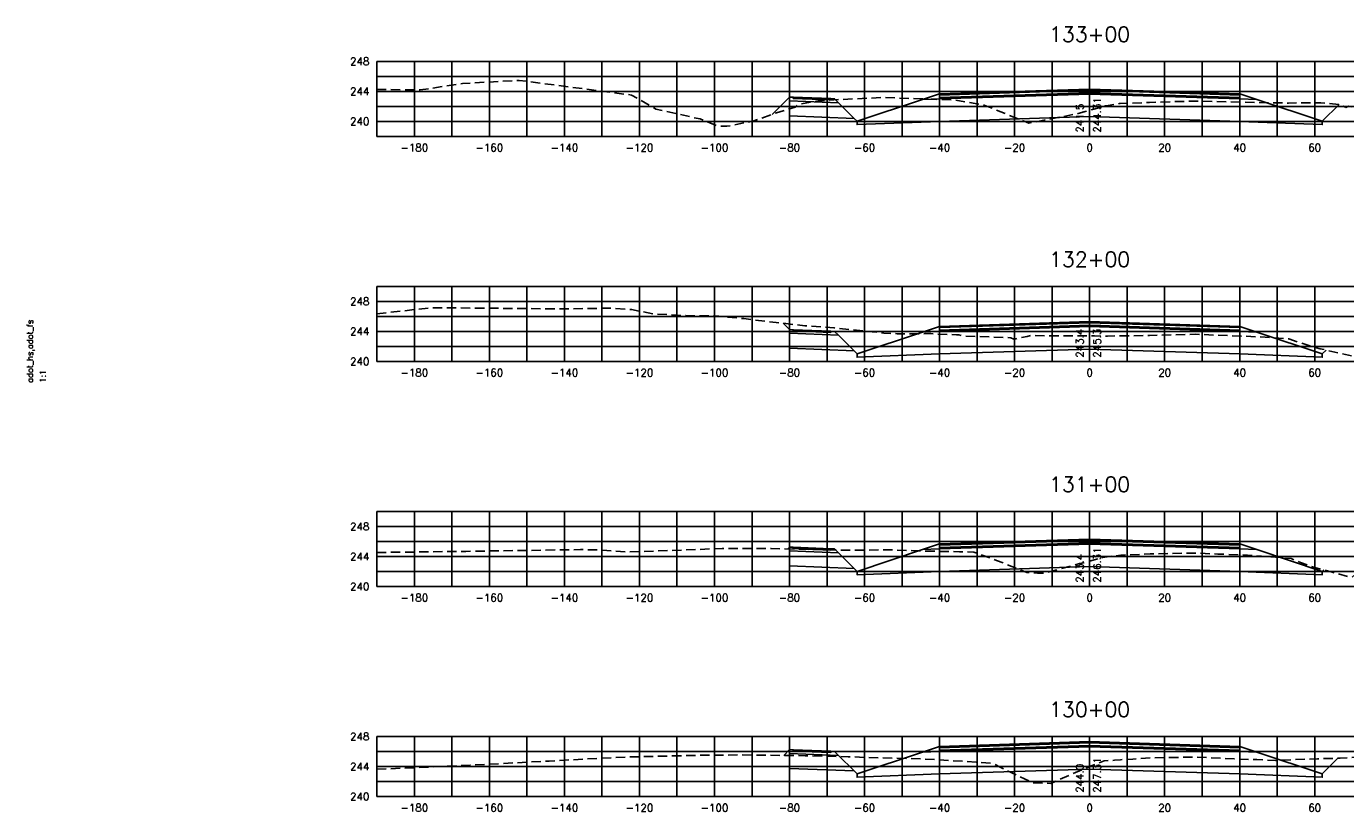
# Model space of a CAD drawing. Extents: x 1497 to 2840, y 16 to 8218.
# Tile 27 of 56: x 1497 to 1848, y 3756 to 3965. Entities that reach past the tile are written whole.
import ezdxf
from ezdxf.enums import TextEntityAlignment as Align

# ---------------------------------------------------------------- set-up
doc = ezdxf.new("R2010")
doc.units = 0
doc.header["$LTSCALE"] = 20
doc.header["$MEASUREMENT"] = 0
doc.linetypes.add('HIDDEN_050%', pattern=[0.1875, 0.125, -0.0625])
for name, color, linetype in [('S-AT-TXT175', 6, 'Continuous'), ('S-AT-TXT80', 1, 'Continuous'), ('XDATUM', 3, 'Continuous'), ('XEG', 1, 'HIDDEN_050%'), ('XFG', 2, 'Continuous'), ('XGRID', 251, 'Continuous'), ('XGRIDT', 2, 'Continuous'), ('XREF-BORDER', 7, 'Continuous')]:
    doc.layers.add(name, color=color, linetype=linetype)
doc.styles.add('L100', font='simplex.shx', dxfattribs={"height": 2})
doc.styles.add('L175', font='ROMANSM.shx', dxfattribs={"height": 3.5})
doc.styles.add('L80', font='ROMANSM.shx', dxfattribs={"height": 1.6})

# ---------------------------------------------------------------- blocks, each defined once
blk = doc.blocks.new('03025_00_att1')
at = {"layer": 'S-AT-TXT175', "style": 'L175'}
for tag, p in [('NUM', (32.402, 20.822)), ('LINE1', (30.64, 1.444)), ('LINE2', (30.64, 1.161)), ('LINE3', (30.64, 0.877))]:
    blk.add_attdef(tag, text='', height=0.175, dxfattribs=at).set_placement(p, align=Align.CENTER)
at = {"layer": 'S-AT-TXT80', "style": 'L80'}
for tag, p in [('DRAFTED', (2.436, 14.201)), ('PSCALE', (2.265, 11.605)), ('PCTB', (2.094, 11.605)), ('PVIEW', (2.436, 11.605))]:
    blk.add_attdef(tag, p, '', height=0.08, rotation=90, dxfattribs=at)

msp = doc.modelspace()

# ---------------------------------------------------------------- linework, layer by layer
at = {"layer": 'XDATUM', "flags": 128}
for points in [[(1695.38, 3941.87), (1700, 3946.49), (1700, 3941.49), (1717.21, 3940.8), (1718, 3940.01), (1718, 3939.12), (1740, 3940), (1780, 3941.28), (1820, 3940), (1842, 3939.12), (1842, 3940.01), (1846.48, 3944.49)], [(1698.33, 3886.17), (1700, 3884.49), (1700, 3879.49), (1717.21, 3878.8), (1718, 3878.01), (1718, 3877.12), (1740, 3878), (1780, 3879.28), (1820, 3878), (1842, 3877.12), (1842, 3878.01), (1843.02, 3879.03)], [(1699.53, 3826.02), (1700, 3826.49), (1700, 3821.49), (1717.21, 3820.8), (1718, 3820.01), (1718, 3819.12), (1740, 3820), (1780, 3821.28), (1820, 3820), (1842, 3819.12), (1842, 3820.01), (1842.4, 3820.41)], [(1698.45, 3770.94), (1700, 3772.49), (1700, 3767.49), (1717.21, 3766.8), (1718, 3766.01), (1718, 3765.12), (1740, 3766), (1780, 3767.28), (1820, 3766), (1842, 3765.12), (1842, 3766.01), (1846.18, 3770.19)]]:
    msp.add_lwpolyline(points, dxfattribs=at)
at = {"layer": 'XEG', "flags": 128}
for points in [[(1590, 3948.49), (1601.57, 3948.37), (1612.82, 3950.1), (1627.96, 3950.93), (1657.91, 3947.01), (1664.4, 3943.28), (1676.14, 3940.63), (1681.04, 3938.68), (1683.3, 3938.68), (1690.25, 3940.03), (1697.11, 3942.49), (1701.52, 3943.81), (1702.7, 3944.63), (1708.03, 3945.53), (1708.21, 3945.54), (1708.67, 3945.57), (1725, 3946.36), (1725.36, 3946.36), (1743.43, 3945.72), (1743.82, 3945.69), (1751.85, 3944.35), (1752.08, 3944.26), (1763.78, 3939.54), (1776.32, 3941.95), (1776.93, 3942.06), (1780, 3942.92), (1784.21, 3944.11), (1784.45, 3944.17), (1787.95, 3944.73), (1788.11, 3944.75), (1795.41, 3945.03), (1795.65, 3945.04), (1795.96, 3945.05), (1808.08, 3945.41), (1808.45, 3945.4), (1820.25, 3945.12), (1820.8, 3945.11), (1832.95, 3944.87), (1833, 3944.87), (1841.61, 3944.97), (1843.73, 3944.75), (1846.73, 3944.47), (1847.71, 3944.03), (1848.34, 3943.68), (1849.07, 3944.02), (1850.37, 3943.85), (1854.75, 3943.95), (1858.49, 3944.81), (1864.88, 3945.99), (1873.65, 3947.83), (1886.09, 3948.95), (1890.13, 3949.4), (1891.81, 3949.38), (1894.55, 3949.25), (1901.84, 3948.55), (1916.88, 3950.07), (1950.01, 3951.13), (1969.44, 3953.17), (1970, 3953.18)], [(1590, 3888.68), (1604.48, 3890.32), (1641.03, 3889.99), (1652.65, 3890.2), (1657.94, 3889.8), (1663.85, 3888.65), (1672.34, 3888.21), (1680.22, 3888.12), (1687.78, 3887.41), (1696.48, 3886.37), (1704.05, 3885.52), (1711.94, 3884.92), (1725.1, 3883.57), (1728.71, 3883.37), (1734.25, 3883.33), (1736.3, 3883.41), (1744.47, 3883.09), (1745.12, 3883.04), (1745.95, 3882.8), (1759.04, 3882.32), (1759.84, 3881.92), (1760.3, 3882.06), (1760.71, 3882.1), (1761.29, 3882.32), (1763.34, 3882.66), (1764.24, 3882.89), (1772.37, 3882.79), (1780, 3882.81), (1781.26, 3882.81), (1784.75, 3882.73), (1788.22, 3882.81), (1790.92, 3882.82), (1794.26, 3882.87), (1796, 3882.93), (1798.37, 3882.98), (1808.11, 3883.22), (1818.03, 3882.85), (1820.4, 3882.75), (1826.79, 3882.48), (1828.19, 3882.4), (1832.19, 3882.07), (1833.11, 3882), (1838.44, 3880.21), (1839.41, 3879.88), (1841.45, 3879.38), (1851.67, 3877.07), (1863.68, 3886.08), (1865.71, 3887.6), (1871.15, 3888.18), (1871.86, 3888.25), (1874.15, 3888.42), (1878.24, 3888.68), (1889.15, 3889.36), (1890.68, 3889.54), (1905.8, 3890.84), (1941.67, 3893.24), (1956.35, 3893.58), (1970, 3893.83)], [(1590, 3825.06), (1596.14, 3825.12), (1613.7, 3825.36), (1644.31, 3825.82), (1650.17, 3825.71), (1656.62, 3825.21), (1667.49, 3825.54), (1682.08, 3826.13), (1687.3, 3826.11), (1695.11, 3826.13), (1703.09, 3825.92), (1713.16, 3825.71), (1721.09, 3825.68), (1726.84, 3825.79), (1733.75, 3825.51), (1738.49, 3825.39), (1745.33, 3825.24), (1749.12, 3825.18), (1755.21, 3822.93), (1763.29, 3819.72), (1766.09, 3819.55), (1767.92, 3819.57), (1777.33, 3822.08), (1777.64, 3822.13), (1780, 3822.78), (1783.17, 3823.64), (1783.4, 3823.71), (1783.53, 3823.74), (1788.36, 3824.36), (1788.72, 3824.37), (1796.1, 3824.66), (1801.97, 3824.82), (1808.29, 3824.89), (1814.17, 3824.63), (1820.47, 3824.43), (1824.18, 3824.22), (1828.3, 3823.91), (1831, 3823.66), (1833.71, 3823.41), (1836.49, 3822.29), (1839.1, 3821.33), (1844.63, 3819.79), (1849.85, 3818.38), (1855.26, 3823.16), (1859.62, 3826.7), (1864.95, 3827.13), (1867.47, 3827.27), (1874.45, 3827.47), (1881.01, 3828.01), (1891.67, 3828.26), (1920.13, 3829.97), (1933.33, 3831.17), (1943.26, 3831.56), (1970, 3833.26)], [(1590, 3767.25), (1614.85, 3768.32), (1635.97, 3769.46), (1653.37, 3770.38), (1656.74, 3770.52), (1662.06, 3770.65), (1678.23, 3771.04), (1683.43, 3771.04), (1686.95, 3771.07), (1699.59, 3770.93), (1704.16, 3770.87), (1715.63, 3770.61), (1720.22, 3770.42), (1735.49, 3770), (1749.76, 3769.19), (1754.4, 3768.79), (1756.13, 3767.8), (1764.96, 3763.65), (1768.62, 3763.52), (1769.62, 3763.46), (1775.09, 3765.9), (1779.82, 3767.92), (1780, 3767.98), (1781.78, 3768.64), (1783.88, 3769.51), (1786.64, 3769.65), (1788.22, 3769.8), (1791.52, 3769.97), (1796.31, 3770.3), (1806.69, 3770.49), (1808.43, 3770.51), (1818.54, 3770.02), (1820.21, 3769.94), (1824.57, 3769.83), (1829.52, 3769.6), (1840.71, 3770.06), (1846.8, 3770.21), (1852.8, 3770.6), (1862.39, 3771.07), (1870.86, 3771.39), (1874.37, 3771.37), (1895.03, 3771.68), (1906.42, 3771.76), (1910.38, 3771.95), (1933.56, 3772.34), (1939.38, 3772.66), (1948.31, 3772.73), (1970, 3772.41)]]:
    msp.add_lwpolyline(points, dxfattribs=at)
at = {"layer": 'XFG', "flags": 128}
for points in [[(1700, 3946.49), (1700, 3946.49), (1695.38, 3941.87)], [(1700, 3946.49), (1700, 3945.49), (1713.04, 3944.97), (1712, 3946.01), (1711, 3946.05), (1711, 3945.71), (1701, 3946.11), (1701, 3946.45), (1700, 3946.49)], [(1701, 3946.45), (1701, 3946.11), (1711, 3945.71), (1711, 3946.05), (1701, 3946.45)], [(1780, 3947.28), (1740, 3946), (1735.43, 3945.82), (1718, 3940.01), (1718, 3939.12), (1740, 3940), (1780, 3941.28)], [(1780, 3947.62), (1740, 3946.34), (1740, 3947.34), (1735.43, 3945.82), (1740, 3946), (1780, 3947.28)], [(1780, 3948.62), (1740, 3947.34), (1740, 3947), (1780, 3948.28)], [(1780, 3948.28), (1740, 3947), (1740, 3946.34), (1780, 3947.62)], [(1780, 3948.62), (1820, 3947.34), (1820, 3947), (1780, 3948.28)], [(1780, 3948.28), (1820, 3947), (1820, 3946.34), (1780, 3947.62)], [(1780, 3947.62), (1820, 3946.34), (1820, 3947.34), (1824.57, 3945.82), (1820, 3946), (1780, 3947.28)], [(1780, 3947.28), (1820, 3946), (1824.57, 3945.82), (1842, 3940.01), (1842, 3939.12), (1820, 3940), (1780, 3941.28)], [(1700, 3945.49), (1700, 3941.49), (1717.21, 3940.8), (1713.04, 3944.97), (1700, 3945.49)], [(1842, 3940.01), (1842, 3940.01), (1846.48, 3944.49)], [(1718, 3940.01), (1717.21, 3940.8)], [(1700, 3884.49), (1700, 3884.49), (1698.33, 3886.17)], [(1780, 3886.62), (1740, 3885.34), (1740, 3885), (1780, 3886.28)], [(1780, 3886.28), (1740, 3885), (1740, 3884.34), (1780, 3885.62)], [(1780, 3886.62), (1820, 3885.34), (1820, 3885), (1780, 3886.28)], [(1780, 3886.28), (1820, 3885), (1820, 3884.34), (1780, 3885.62)], [(1700, 3884.49), (1700, 3883.49), (1713.04, 3882.97), (1712, 3884.01), (1711, 3884.05), (1711, 3883.71), (1701, 3884.11), (1701, 3884.45), (1700, 3884.49)], [(1700, 3883.49), (1700, 3879.49), (1717.21, 3878.8), (1713.04, 3882.97), (1700, 3883.49)], [(1701, 3884.45), (1701, 3884.11), (1711, 3883.71), (1711, 3884.05), (1701, 3884.45)], [(1780, 3885.28), (1740, 3884), (1735.43, 3883.82), (1718, 3878.01), (1718, 3877.12), (1740, 3878), (1780, 3879.28)], [(1780, 3885.62), (1740, 3884.34), (1740, 3885.34), (1735.43, 3883.82), (1740, 3884), (1780, 3885.28)], [(1780, 3885.62), (1820, 3884.34), (1820, 3885.34), (1824.57, 3883.82), (1820, 3884), (1780, 3885.28)], [(1780, 3885.28), (1820, 3884), (1824.57, 3883.82), (1842, 3878.01), (1842, 3877.12), (1820, 3878), (1780, 3879.28)], [(1842, 3878.01), (1842, 3878.01), (1843.02, 3879.03)], [(1718, 3878.01), (1717.21, 3878.8)], [(1700, 3826.49), (1700, 3826.49), (1699.53, 3826.02)], [(1700, 3826.49), (1700, 3825.49), (1713.04, 3824.97), (1712, 3826.01), (1711, 3826.05), (1711, 3825.71), (1701, 3826.11), (1701, 3826.45), (1700, 3826.49)], [(1701, 3826.45), (1701, 3826.11), (1711, 3825.71), (1711, 3826.05), (1701, 3826.45)], [(1780, 3827.28), (1740, 3826), (1735.43, 3825.82), (1718, 3820.01), (1718, 3819.12), (1740, 3820), (1780, 3821.28)], [(1780, 3827.62), (1740, 3826.34), (1740, 3827.34), (1735.43, 3825.82), (1740, 3826), (1780, 3827.28)], [(1780, 3828.62), (1740, 3827.34), (1740, 3827), (1780, 3828.28)], [(1780, 3828.28), (1740, 3827), (1740, 3826.34), (1780, 3827.62)], [(1780, 3828.62), (1820, 3827.34), (1820, 3827), (1780, 3828.28)], [(1780, 3828.28), (1820, 3827), (1820, 3826.34), (1780, 3827.62)], [(1780, 3827.62), (1820, 3826.34), (1820, 3827.34), (1824.57, 3825.82), (1820, 3826), (1780, 3827.28)], [(1780, 3827.28), (1820, 3826), (1824.57, 3825.82), (1842, 3820.01), (1842, 3819.12), (1820, 3820), (1780, 3821.28)], [(1700, 3825.49), (1700, 3821.49), (1717.21, 3820.8), (1713.04, 3824.97), (1700, 3825.49)], [(1718, 3820.01), (1717.21, 3820.8)], [(1842, 3820.01), (1842, 3820.01), (1842.4, 3820.41)], [(1780, 3773.62), (1740, 3772.34), (1740, 3773.34), (1735.43, 3771.82), (1740, 3772), (1780, 3773.28)], [(1780, 3774.62), (1740, 3773.34), (1740, 3773), (1780, 3774.28)], [(1780, 3774.28), (1740, 3773), (1740, 3772.34), (1780, 3773.62)], [(1780, 3774.62), (1820, 3773.34), (1820, 3773), (1780, 3774.28)], [(1780, 3774.28), (1820, 3773), (1820, 3772.34), (1780, 3773.62)], [(1780, 3773.62), (1820, 3772.34), (1820, 3773.34), (1824.57, 3771.82), (1820, 3772), (1780, 3773.28)], [(1700, 3772.49), (1700, 3772.49), (1698.45, 3770.94)], [(1700, 3772.49), (1700, 3771.49), (1713.04, 3770.97), (1712, 3772.01), (1711, 3772.05), (1711, 3771.71), (1701, 3772.11), (1701, 3772.45), (1700, 3772.49)], [(1700, 3771.49), (1700, 3767.49), (1717.21, 3766.8), (1713.04, 3770.97), (1700, 3771.49)], [(1701, 3772.45), (1701, 3772.11), (1711, 3771.71), (1711, 3772.05), (1701, 3772.45)], [(1780, 3773.28), (1740, 3772), (1735.43, 3771.82), (1718, 3766.01), (1718, 3765.12), (1740, 3766), (1780, 3767.28)], [(1780, 3773.28), (1820, 3772), (1824.57, 3771.82), (1842, 3766.01), (1842, 3765.12), (1820, 3766), (1780, 3767.28)], [(1842, 3766.01), (1842, 3766.01), (1846.18, 3770.19)], [(1718, 3766.01), (1717.21, 3766.8)]]:
    msp.add_lwpolyline(points, dxfattribs=at)
at = {"layer": 'XGRID'}
for p, q in [((1590, 3936), (1590, 3956)), ((1590, 3956), (1970, 3956)), ((1600, 3936), (1600, 3956)), ((1610, 3936), (1610, 3956)), ((1620, 3936), (1620, 3956)), ((1630, 3936), (1630, 3956)), ((1640, 3936), (1640, 3956)), ((1650, 3936), (1650, 3956)), ((1660, 3936), (1660, 3956)), ((1670, 3936), (1670, 3956)), ((1680, 3936), (1680, 3956)), ((1690, 3936), (1690, 3956)), ((1700, 3936), (1700, 3956)), ((1710, 3936), (1710, 3956)), ((1720, 3936), (1720, 3956)), ((1730, 3936), (1730, 3956)), ((1740, 3936), (1740, 3956)), ((1750, 3936), (1750, 3956)), ((1760, 3936), (1760, 3956)), ((1770, 3936), (1770, 3956)), ((1780, 3936), (1780, 3956)), ((1790, 3936), (1790, 3956)), ((1800, 3936), (1800, 3956)), ((1810, 3936), (1810, 3956)), ((1820, 3936), (1820, 3956)), ((1830, 3936), (1830, 3956)), ((1840, 3936), (1840, 3956)), ((1590, 3952), (1970, 3952)), ((1590, 3948), (1970, 3948)), ((1590, 3944), (1970, 3944)), ((1590, 3940), (1970, 3940)), ((1590, 3936), (1970, 3936)), ((1590, 3876), (1590, 3896)), ((1590, 3896), (1970, 3896)), ((1600, 3876), (1600, 3896)), ((1610, 3876), (1610, 3896)), ((1620, 3876), (1620, 3896)), ((1630, 3876), (1630, 3896)), ((1640, 3876), (1640, 3896)), ((1650, 3876), (1650, 3896)), ((1660, 3876), (1660, 3896)), ((1670, 3876), (1670, 3896)), ((1680, 3876), (1680, 3896)), ((1690, 3876), (1690, 3896)), ((1700, 3876), (1700, 3896)), ((1710, 3876), (1710, 3896)), ((1720, 3876), (1720, 3896)), ((1730, 3876), (1730, 3896)), ((1740, 3876), (1740, 3896)), ((1750, 3876), (1750, 3896)), ((1760, 3876), (1760, 3896)), ((1770, 3876), (1770, 3896)), ((1780, 3876), (1780, 3896)), ((1790, 3876), (1790, 3896)), ((1800, 3876), (1800, 3896)), ((1810, 3876), (1810, 3896)), ((1820, 3876), (1820, 3896)), ((1830, 3876), (1830, 3896)), ((1840, 3876), (1840, 3896)), ((1590, 3892), (1970, 3892)), ((1590, 3888), (1970, 3888)), ((1590, 3884), (1970, 3884)), ((1590, 3880), (1970, 3880)), ((1590, 3876), (1970, 3876)), ((1590, 3816), (1590, 3836)), ((1590, 3836), (1970, 3836)), ((1600, 3816), (1600, 3836)), ((1610, 3816), (1610, 3836)), ((1620, 3816), (1620, 3836)), ((1630, 3816), (1630, 3836)), ((1640, 3816), (1640, 3836)), ((1650, 3816), (1650, 3836)), ((1660, 3816), (1660, 3836)), ((1670, 3816), (1670, 3836)), ((1680, 3816), (1680, 3836)), ((1690, 3816), (1690, 3836)), ((1700, 3816), (1700, 3836)), ((1710, 3816), (1710, 3836)), ((1720, 3816), (1720, 3836)), ((1730, 3816), (1730, 3836)), ((1740, 3816), (1740, 3836)), ((1750, 3816), (1750, 3836)), ((1760, 3816), (1760, 3836)), ((1770, 3816), (1770, 3836)), ((1780, 3816), (1780, 3836)), ((1790, 3816), (1790, 3836)), ((1800, 3816), (1800, 3836)), ((1810, 3816), (1810, 3836)), ((1820, 3816), (1820, 3836)), ((1830, 3816), (1830, 3836)), ((1840, 3816), (1840, 3836)), ((1590, 3832), (1970, 3832)), ((1590, 3828), (1970, 3828)), ((1590, 3824), (1970, 3824)), ((1590, 3820), (1970, 3820)), ((1590, 3816), (1970, 3816)), ((1590, 3760), (1590, 3776)), ((1590, 3776), (1970, 3776)), ((1600, 3760), (1600, 3776)), ((1610, 3760), (1610, 3776)), ((1620, 3760), (1620, 3776)), ((1630, 3760), (1630, 3776)), ((1640, 3760), (1640, 3776)), ((1650, 3760), (1650, 3776)), ((1660, 3760), (1660, 3776)), ((1670, 3760), (1670, 3776)), ((1680, 3760), (1680, 3776)), ((1690, 3760), (1690, 3776)), ((1700, 3760), (1700, 3776)), ((1710, 3760), (1710, 3776)), ((1720, 3760), (1720, 3776)), ((1730, 3760), (1730, 3776)), ((1740, 3760), (1740, 3776)), ((1750, 3760), (1750, 3776)), ((1760, 3760), (1760, 3776)), ((1770, 3760), (1770, 3776)), ((1780, 3760), (1780, 3776)), ((1790, 3760), (1790, 3776)), ((1800, 3760), (1800, 3776)), ((1810, 3760), (1810, 3776)), ((1820, 3760), (1820, 3776)), ((1830, 3760), (1830, 3776)), ((1840, 3760), (1840, 3776)), ((1590, 3772), (1970, 3772)), ((1590, 3768), (1970, 3768)), ((1590, 3764), (1970, 3764)), ((1590, 3760), (1970, 3760))]:
    msp.add_line(p, q, dxfattribs=at)

# ---------------------------------------------------------------- block references
at = {"layer": 'XREF-BORDER'}
ref = msp.add_blockref('03025_00_att1', (1456.45, 3638.23), dxfattribs=dict(at, xscale=20, yscale=20, zscale=20))
ref.add_attrib('PCTB', 'adot_hs,adot_fs', (1498.33, 3870.32), dxfattribs={"layer": 'S-AT-TXT80', "height": 1.6, "rotation": 90, "style": 'L80'})
ref.add_attrib('PSCALE', '1:1', (1501.75, 3870.32), dxfattribs={"layer": 'S-AT-TXT80', "height": 1.6, "rotation": 90, "style": 'L80'})

# ---------------------------------------------------------------- texts
at = {"layer": 'XGRIDT', "style": 'L100'}
for s, p in [('133+00', (1780, 3960)), ('132+00', (1780, 3900)), ('131+00', (1780, 3840)), ('130+00', (1780, 3780))]:
    msp.add_text(s, height=4, dxfattribs=at).set_placement(p, align=Align.BOTTOM_CENTER)
for s, p in [('248', (1588, 3956)), ('244', (1588, 3948)), ('240', (1588, 3940)), ('248', (1588, 3892)), ('244', (1588, 3884)), ('240', (1588, 3876)), ('248', (1588, 3832)), ('244', (1588, 3824)), ('240', (1588, 3816)), ('248', (1588, 3776)), ('244', (1588, 3768)), ('240', (1588, 3760))]:
    msp.add_text(s, height=2, dxfattribs=at).set_placement(p, align=Align.MIDDLE_RIGHT)
for s, p in [('241.5', (1779, 3937)), ('243.4', (1779, 3877)), ('243.4', (1779, 3817)), ('244.0', (1779, 3761))]:
    msp.add_text(s, height=2, rotation=90, dxfattribs=at).set_placement(p, align=Align.BOTTOM_LEFT)
for s, p in [('244.31', (1781, 3937)), ('245.31', (1781, 3877)), ('246.31', (1781, 3817)), ('247.31', (1781, 3761))]:
    msp.add_text(s, height=2, rotation=90, dxfattribs=at).set_placement(p, align=Align.TOP_LEFT)
for s, p in [('-180', (1600, 3934)), ('-160', (1620, 3934)), ('-140', (1640, 3934)), ('-120', (1660, 3934)), ('-100', (1680, 3934)), ('-80', (1700, 3934)), ('-60', (1720, 3934)), ('-40', (1740, 3934)), ('-20', (1760, 3934)), ('0', (1780, 3934)), ('20', (1800, 3934)), ('40', (1820, 3934)), ('60', (1840, 3934)), ('-180', (1600, 3874)), ('-160', (1620, 3874)), ('-140', (1640, 3874)), ('-120', (1660, 3874)), ('-100', (1680, 3874)), ('-80', (1700, 3874)), ('-60', (1720, 3874)), ('-40', (1740, 3874)), ('-20', (1760, 3874)), ('0', (1780, 3874)), ('20', (1800, 3874)), ('40', (1820, 3874)), ('60', (1840, 3874)), ('-180', (1600, 3814)), ('-160', (1620, 3814)), ('-140', (1640, 3814)), ('-120', (1660, 3814)), ('-100', (1680, 3814)), ('-80', (1700, 3814)), ('-60', (1720, 3814)), ('-40', (1740, 3814)), ('-20', (1760, 3814)), ('0', (1780, 3814)), ('20', (1800, 3814)), ('40', (1820, 3814)), ('60', (1840, 3814)), ('-180', (1600, 3758)), ('-160', (1620, 3758)), ('-140', (1640, 3758)), ('-120', (1660, 3758)), ('-100', (1680, 3758)), ('-80', (1700, 3758)), ('-60', (1720, 3758)), ('-40', (1740, 3758)), ('-20', (1760, 3758)), ('0', (1780, 3758)), ('20', (1800, 3758)), ('40', (1820, 3758)), ('60', (1840, 3758))]:
    msp.add_text(s, height=2, dxfattribs=at).set_placement(p, align=Align.TOP_CENTER)

doc.saveas('drawing.dxf')
